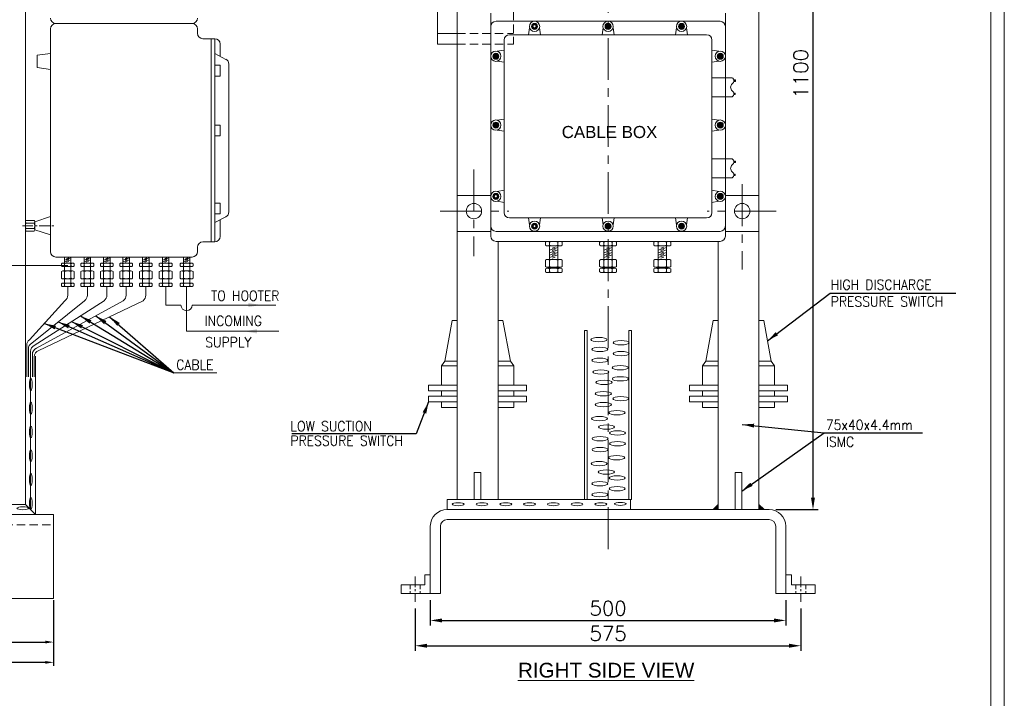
# Model space of a CAD drawing. Extents: x -365 to 4029, y -1522 to 1536.
# Tile 7 of 8: x 2561 to 4029, y -247 to 765. Entities that reach past the tile are written whole.
import ezdxf

# ---------------------------------------------------------------- set-up
doc = ezdxf.new("R2010")
doc.units = 0
doc.header["$LTSCALE"] = 50
doc.header["$MEASUREMENT"] = 0
doc.header["$PDMODE"] = 35
doc.linetypes.add('CENTER', pattern=[2, 1.25, -0.25, 0.25, -0.25])
doc.linetypes.add('HIDDEN', pattern=[0.375, 0.25, -0.125])
doc.layers.get('0').update_dxf_attribs({"linetype": 'CONTINUOUS', "lineweight": 20})
doc.layers.get('DEFPOINTS').update_dxf_attribs({"linetype": 'CONTINUOUS', "lineweight": 20})
for name, color, linetype, lineweight in [('CEN', 8, 'CENTER', 18), ('DIM', 1, 'CONTINUOUS', 15), ('DWG', 2, 'CONTINUOUS', 20), ('HID', 7, 'HIDDEN', 25), ('TEXT', 3, 'CONTINUOUS', 18), ('THICK', 4, 'CONTINUOUS', 20)]:
    doc.layers.add(name, color=color, linetype=linetype, lineweight=lineweight)
doc.layers.add('HIDDEN', color=4, linetype='HIDDEN')
doc.styles.add('ARIAL', font='ARIAL.TTF')
doc.styles.add('ROM', font='romans.shx')
doc.dimstyles.new('DIM', dxfattribs={"dimscale": 5, "dimtxt": 2.5, "dimasz": 2.5, "dimexe": 1, "dimexo": 0.5, "dimgap": 0.5, "dimtad": 1, "dimdec": 0, "dimzin": 0, "dimdsep": 46, "dimtxsty": 'ROM', "dimcen": 1, "dimadec": 0, "dimazin": 0, "dimtfac": 1, "dimtdec": 0, "dimtofl": 0, "dimtmove": 0, "dimatfit": 3, "dimfxl": 0, "dimtolj": 1, "dimtzin": 0, "dimarcsym": 0})

# ---------------------------------------------------------------- blocks, each defined once
blk = doc.blocks.new('*D4')
at = {"layer": 'DEFPOINTS', "color": 0}
for p in [(2611.8, -98.1), (2337, -135), (2611.8, -163.2)]:
    blk.add_point(p, dxfattribs=at)
at = {"layer": 'DIM', "color": 0, "lineweight": -2}
for p, q in [((2611.8, -100.6), (2611.8, -168.2)), ((2349.5, -163.2), (2599.3, -163.2))]:
    blk.add_line(p, q, dxfattribs=at)
at = {"layer": 'DIM', "color": 0}
for points in [[(2349.5, -161.1), (2349.5, -165.3), (2337, -163.2)], [(2599.3, -161.1), (2599.3, -165.3), (2611.8, -163.2)]]:
    blk.add_solid(points, dxfattribs=at)
at = {"layer": 'DIM', "color": 0, "lineweight": 15, "insert": (2474.4, -154.5), "char_height": 12.5, "attachment_point": 5, "style": 'ROM'}
blk.add_mtext('\\A1;250', dxfattribs=at)
blk = doc.blocks.new('*D5')
at = {"layer": 'DEFPOINTS', "color": 0}
for p in [(644.6, -98.1), (2611.8, -100.6), (2611.8, -193.4)]:
    blk.add_point(p, dxfattribs=at)
at = {"layer": 'DIM', "color": 0, "lineweight": -2}
for p, q in [((644.6, -100.6), (644.6, -198.4)), ((2611.8, -103.1), (2611.8, -198.4)), ((657.1, -193.4), (2599.3, -193.4))]:
    blk.add_line(p, q, dxfattribs=at)
at = {"layer": 'DIM', "color": 0}
for points in [[(657.1, -191.4), (657.1, -195.5), (644.6, -193.4)], [(2599.3, -191.4), (2599.3, -195.5), (2611.8, -193.4)]]:
    blk.add_solid(points, dxfattribs=at)
at = {"layer": 'DIM', "color": 0, "lineweight": 15, "insert": (1628.2, -184.7), "char_height": 12.5, "attachment_point": 5, "style": 'ROM'}
blk.add_mtext('\\A1;1700', dxfattribs=at)
blk = doc.blocks.new('*D10')
at = {"layer": 'DEFPOINTS', "color": 0}
for p in [(3151, -103.3), (3726, -103.3), (3726, -168.7)]:
    blk.add_point(p, dxfattribs=at)
at = {"layer": 'DIM', "color": 0, "lineweight": -2}
for p, q in [((3151, -113.3), (3151, -176.2)), ((3726, -113.3), (3726, -176.2)), ((3168.5, -168.7), (3708.5, -168.7))]:
    blk.add_line(p, q, dxfattribs=at)
at = {"layer": 'DIM', "color": 0}
for points in [[(3168.5, -165.7), (3168.5, -171.6), (3151, -168.7)], [(3708.5, -165.7), (3708.5, -171.6), (3726, -168.7)]]:
    blk.add_solid(points, dxfattribs=at)
at = {"layer": 'DIM', "color": 0, "lineweight": 15, "insert": (3438.5, -150.4), "char_height": 21.5, "attachment_point": 5, "style": 'ROM'}
blk.add_mtext('\\A1;575', dxfattribs=at)
blk = doc.blocks.new('*D11')
at = {"layer": 'DEFPOINTS', "color": 0}
for p in [(3173.5, -90.5), (3703.5, -90.5), (3703.5, -130.9)]:
    blk.add_point(p, dxfattribs=at)
at = {"layer": 'DIM', "color": 0, "lineweight": -2}
for p, q in [((3173.5, -100.5), (3173.5, -138.4)), ((3703.5, -100.5), (3703.5, -138.4)), ((3191, -130.9), (3686, -130.9))]:
    blk.add_line(p, q, dxfattribs=at)
at = {"layer": 'DIM', "color": 0}
for points in [[(3191, -128), (3191, -133.9), (3173.5, -130.9)], [(3686, -128), (3686, -133.9), (3703.5, -130.9)]]:
    blk.add_solid(points, dxfattribs=at)
at = {"layer": 'DIM', "color": 0, "lineweight": 15, "insert": (3438.5, -112.7), "char_height": 21.5, "attachment_point": 5, "style": 'ROM'}
blk.add_mtext('\\A1;500', dxfattribs=at)
blk = doc.blocks.new('*D8')
at = {"layer": 'DEFPOINTS', "color": 0}
for p in [(3663.5, 1334.5), (3678.5, 34.5), (3744.1, 34.5)]:
    blk.add_point(p, dxfattribs=at)
at = {"layer": 'DIM', "color": 0, "lineweight": -2}
for p, q in [((3673.5, 1334.5), (3751.6, 1334.5)), ((3744.1, 1317), (3744.1, 52)), ((3688.5, 34.5), (3751.6, 34.5))]:
    blk.add_line(p, q, dxfattribs=at)
at = {"layer": 'DIM', "color": 0}
for points in [[(3741.2, 1317), (3747, 1317), (3744.1, 1334.5)], [(3741.2, 52), (3747, 52), (3744.1, 34.5)]]:
    blk.add_solid(points, dxfattribs=at)
at = {"layer": 'DIM', "color": 0, "lineweight": 15, "insert": (3725.9, 684.5), "char_height": 21.5, "attachment_point": 5, "rotation": 90, "style": 'ROM'}
blk.add_mtext('\\A1;1100', dxfattribs=at)

msp = doc.modelspace()

# ---------------------------------------------------------------- hatches: boundary and pattern name
at = {"layer": 'THICK', "lineweight": 15}
h = msp.add_hatch(color=256, dxfattribs=at)
h.paths.add_polyline_path([(3333.4, 755.3, 1), (3324.4, 755.3, 1)])
h.paths.add_polyline_path([(3331.3, 755.3, 1), (3326.6, 755.3, 1)], flags=16)
for points in [[(3443, 755.3, 1), (3434.1, 755.3, 1)], [(3552.6, 755.3, 1), (3543.7, 755.3, 1)], [(3275.7, 710.7, 1), (3266.7, 710.7, 1)], [(3610.3, 710.7, 1), (3601.4, 710.7, 1)], [(3275.7, 608, 1), (3266.7, 608, 1)], [(3610.3, 608, 1), (3601.4, 608, 1)], [(3610.3, 501.7, 1), (3601.4, 501.7, 1)], [(3443, 457.2, 1), (3434.1, 457.2, 1)], [(3552.6, 457.2, 1), (3543.7, 457.2, 1)], [(3602.5, 42.1), (3602.5, 34.5), (3595, 34.5)], [(3663.5, 42.1), (3663.5, 34.5), (3671.1, 34.5)]]:
    msp.add_hatch(color=256, dxfattribs=at).paths.add_polyline_path(points)
h = msp.add_hatch(color=256, dxfattribs=at)
h.paths.add_polyline_path([(3275.7, 501.7, 1), (3266.7, 501.7, 1)])
h.paths.add_polyline_path([(3273.5, 501.7, 1), (3268.8, 501.7, 1)], flags=16)
h = msp.add_hatch(color=256, dxfattribs=at)
h.paths.add_polyline_path([(3333.4, 457.2, 1), (3324.4, 457.2, 1)])
h.paths.add_polyline_path([(3331.3, 457.2, 1), (3326.6, 457.2, 1)], flags=16)

# ---------------------------------------------------------------- linework, layer by layer
at = {"lineweight": 15}
msp.add_lwpolyline([(4029.4, 1535.8), (-365.4, 1535.8), (-365.4, -1522.1), (4029.4, -1522.1)], close=True, dxfattribs=at)
at = {"layer": 'CEN', "lineweight": 15}
for p, q in [((3438.5, -24.6), (3438.5, 1365.2)), ((3238.5, 541.9), (3238.5, 412.6)), ((3638.5, 519.9), (3638.5, 392.6)), ((3188, 479.7), (3290.8, 479.7)), ((3689.1, 479.7), (3586.3, 479.7))]:
    msp.add_line(p, q, dxfattribs=at)
at = {"layer": 'CEN', "lineweight": 15, "ltscale": 0.25}
for p, q in [((2565.3, 457.9), (2612.4, 457.9)), ((3151, -65.6), (3151, -103.3)), ((3726, -65.6), (3726, -103.3))]:
    msp.add_line(p, q, dxfattribs=at)
at = {"layer": 'DIM', "lineweight": 15}
for p, q in [((2512.2, 398.4), (2632.9, 398.4)), ((2791, 238.6), (2855.4, 238.6))]:
    msp.add_line(p, q, dxfattribs=at)
msp.add_lwpolyline([(4009.5, -1502.3), (-345.6, -1502.3), (-345.6, 1515.9), (4009.5, 1515.9)], close=True, dxfattribs=at)
for points in [[(2902.3, 336.5), (2902.3, 342.7), (2921.1, 339.6)], [(2914.9, 297.2), (2914.9, 303.5), (2896.2, 300.4)]]:
    msp.add_solid(points, dxfattribs=at)
at = {"layer": 'DWG', "lineweight": 15}
for p, q in [((2569.7, 1349.5), (2569.7, 41.9)), ((3213.5, 49.5), (3213.5, 1334.5)), ((3663.5, 34.5), (3663.5, 1334.5)), ((3184.4, 870.8), (3184.4, 728.6)), ((3263.5, 442.5), (3263.5, 774.9)), ((3263.5, 774.9), (3263.5, 442.5)), ((3613.5, 442.5), (3613.5, 774.9)), ((3613.5, 774.9), (3613.5, 442.5)), ((2607.2, 751.6), (2607.2, 419.2)), ((2615.2, 759.6), (2818.4, 759.6)), ((2826.4, 744.9), (2826.4, 751.6)), ((3271.5, 762.9), (3605.5, 762.9)), ((3321.5, 753.2), (3319.9, 742.9)), ((3336.3, 753.2), (3338, 742.9)), ((3431.1, 753.2), (3429.5, 742.9)), ((3445.9, 753.2), (3447.6, 742.9)), ((3540.8, 753.2), (3539.1, 742.9)), ((3555.5, 753.2), (3557.2, 742.9)), ((2852.1, 736.9), (2834.4, 736.9)), ((2846.6, 736.9), (2846.6, 433.9)), ((2852, 736.9), (2852, 433.9)), ((3184.4, 744.8), (3213.5, 744.8)), ((3283.5, 734.9), (3283.5, 477.5)), ((3291.5, 742.9), (3585.5, 742.9)), ((3593.5, 734.9), (3593.5, 477.5)), ((2860.1, 728.9), (2860.1, 710.5)), ((3184.4, 728.6), (3213.5, 728.6)), ((3273.2, 718.1), (3283.5, 719.8)), ((3603.8, 718.1), (3593.5, 719.8)), ((2607.2, 714.9), (2587.4, 712.1)), ((2587.4, 693.9), (2587.4, 712.1)), ((2852, 714.6), (2868.8, 706.1)), ((2607.2, 691), (2587.4, 693.9)), ((2852, 697.3), (2860, 697.3)), ((2860, 697.3), (2860, 681.2)), ((2873.1, 699), (2873.1, 478.5)), ((3273.2, 703.3), (3283.5, 701.7)), ((3603.8, 703.3), (3593.5, 701.7)), ((2860, 681.2), (2852, 681.2)), ((3593.5, 678.7), (3623.6, 678.7)), ((3625.9, 675.3), (3628.6, 675.3)), ((3625.9, 673.1), (3628.6, 673.1)), ((3626, 674.2), (3628.6, 674.2)), ((3628.6, 673.1), (3628.6, 675.3)), ((3593.5, 650.2), (3623.6, 650.2)), ((3626, 655.7), (3628.2, 655.7)), ((3626, 654.7), (3628.2, 654.7)), ((3626, 653.7), (3628.2, 653.7)), ((3628.2, 655.7), (3628.2, 653.7)), ((3273.2, 615.4), (3283.5, 617.1)), ((3603.8, 615.4), (3593.5, 617.1)), ((2852, 607.9), (2860, 607.9)), ((2860, 607.9), (2860, 591.9)), ((2860, 591.9), (2852, 591.9)), ((3273.2, 600.6), (3283.5, 599)), ((3603.8, 600.6), (3593.5, 599)), ((3593.5, 557.7), (3623.6, 557.7)), ((3625.9, 554.4), (3628.6, 554.4)), ((3625.9, 552.1), (3628.6, 552.1)), ((3626, 553.2), (3628.6, 553.2)), ((3628.6, 552.1), (3628.6, 554.4)), ((3593.5, 529.3), (3623.6, 529.3)), ((3626, 534.7), (3628.2, 534.7)), ((3626, 533.8), (3628.2, 533.8)), ((3626, 532.8), (3628.2, 532.8)), ((3628.2, 534.7), (3628.2, 532.8)), ((3213.5, 503.1), (3263.5, 503.1)), ((3273.2, 509.1), (3283.5, 510.8)), ((3603.8, 509.1), (3593.5, 510.8)), ((3663.5, 503.1), (3613.5, 503.1)), ((2852, 491.7), (2860, 491.7)), ((2860, 491.7), (2860, 475.6)), ((3273.2, 494.4), (3283.5, 492.7)), ((3603.8, 494.4), (3593.5, 492.7)), ((2583.6, 463.9), (2607.2, 471.6)), ((2860, 475.6), (2852, 475.6)), ((2852, 462.9), (2868.8, 471.4)), ((2569.7, 451.9), (2569.7, 463.9)), ((2582.6, 465.9), (2570.7, 465.9)), ((2582.6, 461.9), (2570.7, 461.9)), ((2583.6, 451.9), (2583.6, 463.9)), ((2860.1, 467), (2860.1, 441.9)), ((3291.5, 469.5), (3585.5, 469.5)), ((3321.5, 459.2), (3319.9, 469.5)), ((3336.3, 459.2), (3338, 469.5)), ((3431.1, 459.2), (3429.5, 469.5)), ((3445.9, 459.2), (3447.6, 469.5)), ((3540.8, 459.2), (3539.1, 469.5)), ((3555.5, 459.2), (3557.2, 469.5)), ((2582.6, 453.9), (2570.7, 453.9)), ((2582.6, 449.9), (2570.7, 449.9)), ((2583.6, 451.9), (2607.2, 444.1)), ((3213.5, 449.5), (3263.5, 449.5)), ((3271.5, 449.5), (3605.5, 449.5)), ((3613.5, 449.5), (3663.5, 449.5)), ((2826.4, 425.9), (2826.4, 419.2)), ((2852.1, 433.9), (2834.4, 433.9)), ((3271.5, 434.5), (3605.5, 434.5)), ((3274.5, 434.5), (3274.5, 49.5)), ((3345.1, 429), (3345.1, 433.2)), ((3348.2, 434.5), (3366.9, 434.5)), ((3348.2, 427.7), (3366.9, 427.7)), ((3351.3, 433.2), (3351.3, 429)), ((3351.3, 407.7), (3351.3, 427.7)), ((3363.8, 433.2), (3363.8, 429)), ((3363.8, 407.7), (3363.8, 427.7)), ((3370.1, 429), (3370.1, 433.2)), ((3426, 429), (3426, 433.2)), ((3429.2, 434.5), (3447.9, 434.5)), ((3429.2, 427.7), (3447.9, 427.7)), ((3432.3, 433.2), (3432.3, 429)), ((3432.3, 407.7), (3432.3, 427.7)), ((3444.8, 433.2), (3444.8, 429)), ((3444.8, 407.7), (3444.8, 427.7)), ((3451, 429), (3451, 433.2)), ((3507, 429), (3507, 433.2)), ((3510.1, 434.5), (3528.8, 434.5)), ((3510.1, 427.7), (3528.8, 427.7)), ((3513.2, 433.2), (3513.2, 429)), ((3513.2, 407.7), (3513.2, 427.7)), ((3525.7, 433.2), (3525.7, 429)), ((3525.7, 407.7), (3525.7, 427.7)), ((3531.9, 429), (3531.9, 433.2)), ((3602.5, 434.5), (3602.5, 34.5)), ((2818.4, 411.2), (2615.2, 411.2)), ((2628.1, 402.2), (2628.1, 411.2)), ((2637.7, 402.2), (2637.7, 411.2)), ((2657.3, 402.2), (2657.3, 411.2)), ((2666.9, 402.2), (2666.9, 411.2)), ((2686.4, 402.2), (2686.4, 411.2)), ((2696, 402.2), (2696, 411.2)), ((2715.1, 402.2), (2715.1, 411.2)), ((2724.7, 402.2), (2724.7, 411.2)), ((2744.5, 402.2), (2744.5, 411.2)), ((2754.1, 402.2), (2754.1, 411.2)), ((2774.2, 402.2), (2774.2, 411.2)), ((2783.8, 402.2), (2783.8, 411.2)), ((2805.3, 402.2), (2805.3, 411.2)), ((2814.9, 402.2), (2814.9, 411.2)), ((2623.3, 398), (2623.3, 401.2)), ((2625.7, 402.2), (2640.1, 402.2)), ((2625.7, 397), (2640.1, 397)), ((2628.1, 401.2), (2628.1, 398)), ((2628.1, 390.6), (2628.1, 397)), ((2637.7, 401.2), (2637.7, 398)), ((2637.7, 390.6), (2637.7, 397)), ((2642.5, 398), (2642.5, 401.2)), ((2652.5, 398), (2652.5, 401.2)), ((2654.9, 402.2), (2669.3, 402.2)), ((2654.9, 397), (2669.3, 397)), ((2657.3, 401.2), (2657.3, 398)), ((2657.3, 390.6), (2657.3, 397)), ((2666.9, 401.2), (2666.9, 398)), ((2666.9, 390.6), (2666.9, 397)), ((2671.7, 398), (2671.7, 401.2)), ((2681.6, 398), (2681.6, 401.2)), ((2684, 402.2), (2698.4, 402.2)), ((2684, 397), (2698.4, 397)), ((2686.4, 401.2), (2686.4, 398)), ((2686.4, 390.6), (2686.4, 397)), ((2696, 401.2), (2696, 398)), ((2696, 390.6), (2696, 397)), ((2700.8, 398), (2700.8, 401.2)), ((2710.3, 398), (2710.3, 401.2)), ((2712.7, 402.2), (2727.1, 402.2)), ((2712.7, 397), (2727.1, 397)), ((2715.1, 401.2), (2715.1, 398)), ((2715.1, 390.6), (2715.1, 397)), ((2724.7, 401.2), (2724.7, 398)), ((2724.7, 390.6), (2724.7, 397)), ((2729.5, 398), (2729.5, 401.2)), ((2739.7, 398), (2739.7, 401.2)), ((2742.1, 402.2), (2756.5, 402.2)), ((2742.1, 397), (2756.5, 397)), ((2744.5, 401.2), (2744.5, 398)), ((2744.5, 390.6), (2744.5, 397)), ((2754.1, 401.2), (2754.1, 398)), ((2754.1, 390.6), (2754.1, 397)), ((2758.9, 398), (2758.9, 401.2)), ((2769.4, 398), (2769.4, 401.2)), ((2771.8, 402.2), (2786.2, 402.2)), ((2771.8, 397), (2786.2, 397)), ((2774.2, 401.2), (2774.2, 398)), ((2774.2, 390.6), (2774.2, 397)), ((2783.8, 401.2), (2783.8, 398)), ((2783.8, 390.6), (2783.8, 397)), ((2788.6, 398), (2788.6, 401.2)), ((2800.5, 398), (2800.5, 401.2)), ((2802.9, 402.2), (2817.3, 402.2)), ((2802.9, 397), (2817.3, 397)), ((2805.3, 401.2), (2805.3, 398)), ((2805.3, 390.6), (2805.3, 397)), ((2814.9, 401.2), (2814.9, 398)), ((2814.9, 390.6), (2814.9, 397)), ((2819.7, 398), (2819.7, 401.2)), ((3345.1, 406.4), (3345.1, 397.2)), ((3348.2, 407.7), (3366.9, 407.7)), ((3351.3, 397.2), (3351.3, 406.4)), ((3363.8, 397.2), (3363.8, 406.4)), ((3370.1, 406.4), (3370.1, 397.2)), ((3426, 406.4), (3426, 397.2)), ((3429.2, 407.7), (3447.9, 407.7)), ((3432.3, 397.2), (3432.3, 406.4)), ((3444.8, 397.2), (3444.8, 406.4)), ((3451, 406.4), (3451, 397.2)), ((3507, 406.4), (3507, 397.2)), ((3510.1, 407.7), (3528.8, 407.7)), ((3513.2, 397.2), (3513.2, 406.4)), ((3525.7, 397.2), (3525.7, 406.4)), ((3531.9, 406.4), (3531.9, 397.2)), ((2623.3, 389.6), (2623.3, 379.7)), ((2625.7, 390.6), (2640.1, 390.6)), ((2628.1, 379.7), (2628.1, 389.6)), ((2637.7, 379.7), (2637.7, 389.6)), ((2642.5, 389.6), (2642.5, 379.7)), ((2652.5, 389.6), (2652.5, 379.7)), ((2654.9, 390.6), (2669.3, 390.6)), ((2657.3, 379.7), (2657.3, 389.6)), ((2666.9, 379.7), (2666.9, 389.6)), ((2671.7, 389.6), (2671.7, 379.7)), ((2681.6, 389.6), (2681.6, 379.7)), ((2684, 390.6), (2698.4, 390.6)), ((2686.4, 379.7), (2686.4, 389.6)), ((2696, 379.7), (2696, 389.6)), ((2700.8, 389.6), (2700.8, 379.7)), ((2710.3, 389.6), (2710.3, 379.7)), ((2712.7, 390.6), (2727.1, 390.6)), ((2715.1, 379.7), (2715.1, 389.6)), ((2724.7, 379.7), (2724.7, 389.6)), ((2729.5, 389.6), (2729.5, 379.7)), ((2739.7, 389.6), (2739.7, 379.7)), ((2742.1, 390.6), (2756.5, 390.6)), ((2744.5, 379.7), (2744.5, 389.6)), ((2754.1, 379.7), (2754.1, 389.6)), ((2758.9, 389.6), (2758.9, 379.7)), ((2769.4, 389.6), (2769.4, 379.7)), ((2771.8, 390.6), (2786.2, 390.6)), ((2774.2, 379.7), (2774.2, 389.6)), ((2783.8, 379.7), (2783.8, 389.6)), ((2788.6, 389.6), (2788.6, 379.7)), ((2800.5, 389.6), (2800.5, 379.7)), ((2802.9, 390.6), (2817.3, 390.6)), ((2805.3, 379.7), (2805.3, 389.6)), ((2814.9, 379.7), (2814.9, 389.6)), ((2819.7, 389.6), (2819.7, 379.7)), ((3345.1, 393.4), (3345.1, 389.2)), ((3348.2, 395.9), (3366.9, 395.9)), ((3348.2, 394.7), (3366.9, 394.7)), ((3348.2, 387.9), (3366.9, 387.9)), ((3351.3, 394.7), (3351.3, 395.9)), ((3351.3, 389.2), (3351.3, 393.4)), ((3363.8, 394.7), (3363.8, 395.9)), ((3363.8, 389.2), (3363.8, 393.4)), ((3370.1, 393.4), (3370.1, 389.2)), ((3426, 393.4), (3426, 389.2)), ((3429.2, 395.9), (3447.9, 395.9)), ((3429.2, 394.7), (3447.9, 394.7)), ((3429.2, 387.9), (3447.9, 387.9)), ((3432.3, 394.7), (3432.3, 395.9)), ((3432.3, 389.2), (3432.3, 393.4)), ((3444.8, 394.7), (3444.8, 395.9)), ((3444.8, 389.2), (3444.8, 393.4)), ((3451, 393.4), (3451, 389.2)), ((3507, 393.4), (3507, 389.2)), ((3510.1, 395.9), (3528.8, 395.9)), ((3510.1, 394.7), (3528.8, 394.7)), ((3510.1, 387.9), (3528.8, 387.9)), ((3513.2, 394.7), (3513.2, 395.9)), ((3513.2, 389.2), (3513.2, 393.4)), ((3525.7, 394.7), (3525.7, 395.9)), ((3525.7, 389.2), (3525.7, 393.4)), ((3531.9, 393.4), (3531.9, 389.2)), ((2623.3, 371.3), (2623.3, 368)), ((2625.7, 378.7), (2640.1, 378.7)), ((2625.7, 372.3), (2640.1, 372.3)), ((2628.1, 372.3), (2628.1, 378.7)), ((2628.1, 368), (2628.1, 371.3)), ((2637.7, 372.3), (2637.7, 378.7)), ((2637.7, 368), (2637.7, 371.3)), ((2642.5, 371.3), (2642.5, 368)), ((2652.5, 371.3), (2652.5, 368)), ((2654.9, 378.7), (2669.3, 378.7)), ((2654.9, 372.3), (2669.3, 372.3)), ((2657.3, 372.3), (2657.3, 378.7)), ((2657.3, 368), (2657.3, 371.3)), ((2666.9, 372.3), (2666.9, 378.7)), ((2666.9, 368), (2666.9, 371.3)), ((2671.7, 371.3), (2671.7, 368)), ((2681.6, 371.3), (2681.6, 368)), ((2684, 378.7), (2698.4, 378.7)), ((2684, 372.3), (2698.4, 372.3)), ((2686.4, 372.3), (2686.4, 378.7)), ((2686.4, 368), (2686.4, 371.3)), ((2696, 372.3), (2696, 378.7)), ((2696, 368), (2696, 371.3)), ((2700.8, 371.3), (2700.8, 368)), ((2710.3, 371.3), (2710.3, 368)), ((2712.7, 378.7), (2727.1, 378.7)), ((2712.7, 372.3), (2727.1, 372.3)), ((2715.1, 372.3), (2715.1, 378.7)), ((2715.1, 368), (2715.1, 371.3)), ((2724.7, 372.3), (2724.7, 378.7)), ((2724.7, 368), (2724.7, 371.3)), ((2729.5, 371.3), (2729.5, 368)), ((2739.7, 371.3), (2739.7, 368)), ((2742.1, 378.7), (2756.5, 378.7)), ((2742.1, 372.3), (2756.5, 372.3)), ((2744.5, 372.3), (2744.5, 378.7)), ((2744.5, 368), (2744.5, 371.3)), ((2754.1, 372.3), (2754.1, 378.7)), ((2754.1, 368), (2754.1, 371.3)), ((2758.9, 371.3), (2758.9, 368)), ((2769.4, 371.3), (2769.4, 368)), ((2771.8, 378.7), (2786.2, 378.7)), ((2771.8, 372.3), (2786.2, 372.3)), ((2774.2, 372.3), (2774.2, 378.7)), ((2774.2, 368), (2774.2, 371.3)), ((2783.8, 372.3), (2783.8, 378.7)), ((2783.8, 368), (2783.8, 371.3)), ((2788.6, 371.3), (2788.6, 368)), ((2800.5, 371.3), (2800.5, 368)), ((2802.9, 378.7), (2817.3, 378.7)), ((2802.9, 372.3), (2817.3, 372.3)), ((2805.3, 372.3), (2805.3, 378.7)), ((2805.3, 368), (2805.3, 371.3)), ((2814.9, 372.3), (2814.9, 378.7)), ((2814.9, 368), (2814.9, 371.3)), ((2819.7, 371.3), (2819.7, 368)), ((2625.7, 367), (2640.1, 367)), ((2632.9, 367), (2632.9, 354.2)), ((2654.9, 367), (2669.3, 367)), ((2662.1, 367), (2662.1, 354.2)), ((2684, 367), (2698.4, 367)), ((2691.2, 367), (2691.2, 354.2)), ((2712.7, 367), (2727.1, 367)), ((2719.9, 367), (2719.9, 354.2)), ((2742.1, 367), (2756.5, 367)), ((2749.3, 367), (2749.3, 354.2)), ((2771.8, 367), (2786.2, 367)), ((2779, 367), (2779, 339.6)), ((2802.9, 367), (2817.3, 367)), ((2810.1, 367), (2810.1, 300.4)), ((2628.7, 346), (2575.8, 287.8)), ((2657.9, 346), (2579.1, 282.8)), ((2687, 346), (2582.9, 279.3)), ((2715.7, 346), (2586.2, 275.1)), ((2745.1, 346), (2589.5, 271.7)), ((2779, 339.6), (2801.6, 339.6)), ((2818.6, 339.6), (2943.2, 339.6)), ((3195.2, 255.8), (3206.3, 316.6)), ((3206.3, 316.6), (3213.5, 316.6)), ((3274.5, 316.6), (3281.7, 316.6)), ((3292.9, 255.8), (3281.7, 316.6)), ((3584.2, 255.8), (3595.3, 316.6)), ((3602.5, 316.6), (3595.3, 316.6)), ((3670.7, 316.6), (3663.5, 316.6)), ((3681.9, 255.8), (3670.7, 316.6)), ((2810.1, 300.4), (2947.6, 300.4)), ((3403.4, 49.5), (3403.4, 301.6)), ((3403.4, 301.6), (3407.4, 301.6)), ((3407.4, 49.5), (3407.4, 301.6)), ((3469.7, 49.5), (3469.7, 301.6)), ((3469.7, 301.6), (3473.7, 301.6)), ((3473.7, 49.5), (3473.7, 301.6)), ((2571.6, 279.6), (2571.6, 232.5)), ((2574.2, 274.2), (2574.2, 232.4)), ((2577.3, 270.3), (2577.3, 34.4)), ((2580.1, 265.9), (2580.1, 232.5)), ((2583, 262.4), (2583, 232.5)), ((2584.7, 263.3), (2584.7, 26.9)), ((3190.2, 249), (3195.2, 255.8)), ((3195.2, 255.8), (3213.5, 255.8)), ((3274.5, 255.8), (3292.9, 255.8)), ((3297.8, 249), (3292.9, 255.8)), ((3579.2, 249), (3584.2, 255.8)), ((3602.5, 255.8), (3584.2, 255.8)), ((3681.9, 255.8), (3663.5, 255.8)), ((3686.8, 249), (3681.9, 255.8)), ((3190.2, 220.2), (3190.2, 249)), ((3190.2, 249), (3213.5, 249)), ((3274.5, 249), (3297.8, 249)), ((3297.8, 220.2), (3297.8, 249)), ((3602.5, 249), (3579.2, 249)), ((3579.2, 220.2), (3579.2, 249)), ((3686.8, 249), (3663.5, 249)), ((3686.8, 220.2), (3686.8, 249)), ((3171, 220.2), (3213.5, 220.2)), ((3171, 211.8), (3171, 220.2)), ((3171, 211.8), (3213.5, 211.8)), ((3190.2, 203.4), (3190.2, 211.8)), ((3274.5, 220.2), (3317, 220.2)), ((3274.5, 211.8), (3317, 211.8)), ((3297.8, 203.4), (3297.8, 211.8)), ((3317, 211.8), (3317, 220.2)), ((3560, 211.8), (3560, 220.2)), ((3602.5, 220.2), (3560, 220.2)), ((3602.5, 211.8), (3560, 211.8)), ((3579.2, 203.4), (3579.2, 211.8)), ((3706.1, 220.2), (3663.5, 220.2)), ((3706.1, 211.8), (3663.5, 211.8)), ((3686.8, 203.4), (3686.8, 211.8)), ((3706.1, 211.8), (3706.1, 220.2)), ((3171, 203.4), (3213.5, 203.4)), ((3171, 195), (3171, 203.4)), ((3171, 195), (3213.5, 195)), ((3190.2, 186.6), (3190.2, 195)), ((3274.5, 203.4), (3317, 203.4)), ((3274.5, 195), (3317, 195)), ((3297.8, 186.6), (3297.8, 195)), ((3317, 195), (3317, 203.4)), ((3560, 195), (3560, 203.4)), ((3602.5, 203.4), (3560, 203.4)), ((3602.5, 195), (3560, 195)), ((3579.2, 186.6), (3579.2, 195)), ((3706.1, 203.4), (3663.5, 203.4)), ((3706.1, 195), (3663.5, 195)), ((3686.8, 186.6), (3686.8, 195)), ((3706.1, 195), (3706.1, 203.4)), ((3190.2, 186.6), (3213.5, 186.6)), ((3274.5, 186.6), (3297.8, 186.6)), ((3602.5, 186.6), (3579.2, 186.6)), ((3686.8, 186.6), (3663.5, 186.6)), ((3239, 89.7), (3239, 49.5)), ((3239, 89.7), (3249, 89.7)), ((3249, 89.7), (3249, 49.5)), ((3628, 89.7), (3628, 34.5)), ((3638, 89.7), (3628, 89.7)), ((3638, 89.7), (3638, 34.5)), ((3198.5, 49.5), (3473.7, 49.5)), ((3198.5, 34.5), (3198.5, 49.5)), ((3471.8, 49.5), (3471.8, 34.5)), ((659.6, 41.9), (2569.7, 41.9)), ((2584.7, 26.9), (2569.7, 41.9)), ((3198.5, 34.5), (3678.5, 34.5)), ((644.6, 26.9), (2611.8, 26.9)), ((2611.8, 26.9), (2611.8, -98.1)), ((3198.5, 19.5), (3678.5, 19.5)), ((3173.5, -90.5), (3173.5, 9.5)), ((3188.5, -90.5), (3188.5, 9.5)), ((3688.5, -90.5), (3688.5, 9.5)), ((3703.5, -90.5), (3703.5, 9.5)), ((3165.3, -63), (3173.5, -63)), ((3165.3, -78), (3165.3, -63)), ((3711.8, -63), (3703.5, -63)), ((3711.8, -78), (3711.8, -63)), ((3130, -78), (3165.3, -78)), ((3130, -90.5), (3130, -78)), ((3747.1, -78), (3711.8, -78)), ((3747.1, -90.5), (3747.1, -78)), ((644.6, -98.1), (2611.8, -98.1)), ((3130, -90.5), (3188.5, -90.5)), ((3747.1, -90.5), (3688.5, -90.5))]:
    msp.add_line(p, q, dxfattribs=at)
for centre, radius in [((3328.9, 755.3), 7.65), ((3328.9, 755.3), 4.47), ((3328.9, 755.3), 2.35), ((3438.5, 755.3), 7.65), ((3438.5, 755.3), 4.47), ((3438.5, 755.3), 2.35), ((3548.1, 755.3), 7.65), ((3548.1, 755.3), 4.47), ((3548.1, 755.3), 2.35), ((3271.2, 710.7), 7.65), ((3271.2, 710.7), 4.47), ((3271.2, 710.7), 2.35), ((3605.9, 710.7), 7.65), ((3605.9, 710.7), 4.47), ((3605.9, 710.7), 2.35), ((3271.2, 608), 7.65), ((3271.2, 608), 4.47), ((3271.2, 608), 2.35), ((3605.9, 608), 7.65), ((3605.9, 608), 4.47), ((3605.9, 608), 2.35), ((3271.2, 501.7), 7.65), ((3271.2, 501.7), 4.47), ((3271.2, 501.7), 2.35), ((3605.9, 501.7), 7.65), ((3605.9, 501.7), 4.47), ((3605.9, 501.7), 2.35), ((3238.5, 479.7), 11.5), ((3638.5, 479.7), 11.5), ((3328.9, 457.2), 7.65), ((3328.9, 457.2), 4.47), ((3328.9, 457.2), 2.35), ((3438.5, 457.2), 7.65), ((3438.5, 457.2), 4.47), ((3438.5, 457.2), 2.35), ((3548.1, 457.2), 7.65), ((3548.1, 457.2), 4.47), ((3548.1, 457.2), 2.35)]:
    msp.add_circle(centre, radius, dxfattribs=at)
for centre, radius, start, end in [((2615.2, 767.6), 8, 180, 270), ((2818.4, 767.6), 8, 270, 0), ((2615.2, 751.6), 8, 90, 180), ((2818.4, 751.6), 8, 0, 90), ((3271.5, 754.9), 8, 90, 180), ((3605.5, 754.9), 8, 0, 90), ((2834.4, 744.9), 8, 180, 270), ((2852.1, 728.9), 8, 0, 90), ((3291.5, 734.9), 8, 90, 180), ((3585.5, 734.9), 8, 0, 90), ((2865.1, 699), 8, 0, 63.0653), ((3620.7, 674.2), 5.33, 302.5686, 57.4314), ((3628.6, 664.4), 7.3, 133.95, 226.05), ((3620.7, 654.7), 5.33, 302.5686, 57.4314), ((3628.6, 543.5), 7.3, 133.95, 226.05), ((3620.7, 553.2), 5.33, 302.5686, 57.4314), ((3620.7, 533.8), 5.33, 302.5686, 57.4314), ((2865.1, 478.5), 8, 296.9347, 0), ((3291.5, 477.5), 8, 180, 270), ((3585.5, 477.5), 8, 270, 0), ((2572.3, 463.9), 2.56, 128.5691, 231.4309), ((2578.5, 457.9), 8.79, 152.9219, 207.0781), ((2581, 463.9), 2.56, 308.5691, 51.4309), ((2574.8, 457.9), 8.79, 332.9219, 27.0781), ((3271.5, 457.5), 8, 180, 270), ((3605.5, 457.5), 8, 270, 0), ((2572.3, 451.9), 2.56, 128.5691, 231.4309), ((2581, 451.9), 2.56, 308.5691, 51.4309), ((2852.1, 441.9), 8, 270, 0), ((3271.5, 442.5), 8, 180, 270), ((3605.5, 442.5), 8, 270, 0), ((2834.4, 425.9), 8, 90, 180), ((3348.2, 430.2), 4.37, 44.4206, 135.5794), ((3348.2, 432.1), 4.37, 224.4206, 315.5794), ((3357.6, 419), 15.5, 66.2528, 113.7898), ((3357.6, 443.2), 15.5, 246.2102, 293.7472), ((3366.9, 430.2), 4.37, 44.4206, 135.5794), ((3366.9, 432.1), 4.37, 224.4206, 315.5794), ((3429.2, 430.2), 4.37, 44.4206, 135.5794), ((3429.2, 432.1), 4.37, 224.4206, 315.5794), ((3438.5, 419), 15.5, 66.2528, 113.7898), ((3438.5, 443.2), 15.5, 246.2102, 293.7472), ((3447.9, 430.2), 4.37, 44.4206, 135.5794), ((3447.9, 432.1), 4.37, 224.4206, 315.5794), ((3510.1, 430.2), 4.37, 44.4206, 135.5794), ((3510.1, 432.1), 4.37, 224.4206, 315.5794), ((3519.5, 419), 15.5, 66.2528, 113.7898), ((3519.5, 443.2), 15.5, 246.2102, 293.7472), ((3528.8, 430.2), 4.37, 44.4206, 135.5794), ((3528.8, 432.1), 4.37, 224.4206, 315.5794), ((2615.2, 419.2), 8, 180, 270), ((2818.4, 419.2), 8, 270, 0), ((2625.7, 398.9), 3.36, 44.4206, 135.5794), ((2625.7, 400.4), 3.36, 224.4206, 315.5794), ((2632.9, 390.3), 11.9, 66.2528, 113.7898), ((2632.9, 408.9), 11.9, 246.2102, 293.7472), ((2640.1, 398.9), 3.36, 44.4206, 135.5794), ((2640.1, 400.4), 3.36, 224.4206, 315.5794), ((2654.9, 398.9), 3.36, 44.4206, 135.5794), ((2654.9, 400.4), 3.36, 224.4206, 315.5794), ((2662.1, 390.3), 11.9, 66.2528, 113.7898), ((2662.1, 408.9), 11.9, 246.2102, 293.7472), ((2669.3, 398.9), 3.36, 44.4206, 135.5794), ((2669.3, 400.4), 3.36, 224.4206, 315.5794), ((2684, 398.9), 3.36, 44.4206, 135.5794), ((2684, 400.4), 3.36, 224.4206, 315.5794), ((2691.2, 390.3), 11.9, 66.2528, 113.7898), ((2691.2, 408.9), 11.9, 246.2102, 293.7472), ((2698.4, 398.9), 3.36, 44.4206, 135.5794), ((2698.4, 400.4), 3.36, 224.4206, 315.5794), ((2712.7, 398.9), 3.36, 44.4206, 135.5794), ((2712.7, 400.4), 3.36, 224.4206, 315.5794), ((2719.9, 390.3), 11.9, 66.2528, 113.7898), ((2719.9, 408.9), 11.9, 246.2102, 293.7472), ((2727.1, 398.9), 3.36, 44.4206, 135.5794), ((2727.1, 400.4), 3.36, 224.4206, 315.5794), ((2742.1, 398.9), 3.36, 44.4206, 135.5794), ((2742.1, 400.4), 3.36, 224.4206, 315.5794), ((2749.3, 390.3), 11.9, 66.2528, 113.7898), ((2749.3, 408.9), 11.9, 246.2102, 293.7472), ((2756.5, 398.9), 3.36, 44.4206, 135.5794), ((2756.5, 400.4), 3.36, 224.4206, 315.5794), ((2771.8, 398.9), 3.36, 44.4206, 135.5794), ((2771.8, 400.4), 3.36, 224.4206, 315.5794), ((2779, 390.3), 11.9, 66.2528, 113.7898), ((2779, 408.9), 11.9, 246.2102, 293.7472), ((2786.2, 398.9), 3.36, 44.4206, 135.5794), ((2786.2, 400.4), 3.36, 224.4206, 315.5794), ((2802.9, 398.9), 3.36, 44.4206, 135.5794), ((2802.9, 400.4), 3.36, 224.4206, 315.5794), ((2810.1, 390.3), 11.9, 66.2528, 113.7898), ((2810.1, 408.9), 11.9, 246.2102, 293.7472), ((2817.3, 398.9), 3.36, 44.4206, 135.5794), ((2817.3, 400.4), 3.36, 224.4206, 315.5794), ((3348.2, 403.3), 4.37, 44.4206, 135.5794), ((3348.2, 400.2), 4.37, 224.4206, 315.5794), ((3357.6, 392.2), 15.5, 66.2528, 113.7898), ((3357.6, 411.3), 15.5, 246.2102, 293.7472), ((3366.9, 403.3), 4.37, 44.4206, 135.5794), ((3366.9, 400.2), 4.37, 224.4206, 315.5794), ((3429.2, 403.3), 4.37, 44.4206, 135.5794), ((3429.2, 400.2), 4.37, 224.4206, 315.5794), ((3438.5, 392.2), 15.5, 66.2528, 113.7898), ((3438.5, 411.3), 15.5, 246.2102, 293.7472), ((3447.9, 403.3), 4.37, 44.4206, 135.5794), ((3447.9, 400.2), 4.37, 224.4206, 315.5794), ((3510.1, 403.3), 4.37, 44.4206, 135.5794), ((3510.1, 400.2), 4.37, 224.4206, 315.5794), ((3519.5, 392.2), 15.5, 66.2528, 113.7898), ((3519.5, 411.3), 15.5, 246.2102, 293.7472), ((3528.8, 403.3), 4.37, 44.4206, 135.5794), ((3528.8, 400.2), 4.37, 224.4206, 315.5794), ((2625.7, 387.2), 3.36, 44.4206, 135.5794), ((2632.9, 378.7), 11.9, 66.2528, 113.7898), ((2640.1, 387.2), 3.36, 44.4206, 135.5794), ((2654.9, 387.2), 3.36, 44.4206, 135.5794), ((2662.1, 378.7), 11.9, 66.2528, 113.7898), ((2669.3, 387.2), 3.36, 44.4206, 135.5794), ((2684, 387.2), 3.36, 44.4206, 135.5794), ((2691.2, 378.7), 11.9, 66.2528, 113.7898), ((2698.4, 387.2), 3.36, 44.4206, 135.5794), ((2712.7, 387.2), 3.36, 44.4206, 135.5794), ((2719.9, 378.7), 11.9, 66.2528, 113.7898), ((2727.1, 387.2), 3.36, 44.4206, 135.5794), ((2742.1, 387.2), 3.36, 44.4206, 135.5794), ((2749.3, 378.7), 11.9, 66.2528, 113.7898), ((2756.5, 387.2), 3.36, 44.4206, 135.5794), ((2771.8, 387.2), 3.36, 44.4206, 135.5794), ((2779, 378.7), 11.9, 66.2528, 113.7898), ((2786.2, 387.2), 3.36, 44.4206, 135.5794), ((2802.9, 387.2), 3.36, 44.4206, 135.5794), ((2810.1, 378.7), 11.9, 66.2528, 113.7898), ((2817.3, 387.2), 3.36, 44.4206, 135.5794), ((3348.2, 390.3), 4.37, 44.4206, 135.5794), ((3348.2, 392.3), 4.37, 224.4206, 315.5794), ((3357.6, 379.2), 15.5, 66.2528, 113.7898), ((3357.6, 403.4), 15.5, 246.2102, 293.7472), ((3366.9, 390.3), 4.37, 44.4206, 135.5794), ((3366.9, 392.3), 4.37, 224.4206, 315.5794), ((3429.2, 390.3), 4.37, 44.4206, 135.5794), ((3429.2, 392.3), 4.37, 224.4206, 315.5794), ((3438.5, 379.2), 15.5, 66.2528, 113.7898), ((3438.5, 403.4), 15.5, 246.2102, 293.7472), ((3447.9, 390.3), 4.37, 44.4206, 135.5794), ((3447.9, 392.3), 4.37, 224.4206, 315.5794), ((3510.1, 390.3), 4.37, 44.4206, 135.5794), ((3510.1, 392.3), 4.37, 224.4206, 315.5794), ((3519.5, 379.2), 15.5, 66.2528, 113.7898), ((3519.5, 403.4), 15.5, 246.2102, 293.7472), ((3528.8, 390.3), 4.37, 44.4206, 135.5794), ((3528.8, 392.3), 4.37, 224.4206, 315.5794), ((2625.7, 382), 3.36, 224.4206, 315.5794), ((2625.7, 368.9), 3.36, 44.4206, 135.5794), ((2625.7, 370.4), 3.36, 224.4206, 315.5794), ((2632.9, 390.6), 11.9, 246.2102, 293.7472), ((2632.9, 360.4), 11.9, 66.2528, 113.7898), ((2632.9, 378.9), 11.9, 246.2102, 293.7472), ((2640.1, 382), 3.36, 224.4206, 315.5794), ((2640.1, 368.9), 3.36, 44.4206, 135.5794), ((2640.1, 370.4), 3.36, 224.4206, 315.5794), ((2654.9, 382), 3.36, 224.4206, 315.5794), ((2654.9, 368.9), 3.36, 44.4206, 135.5794), ((2654.9, 370.4), 3.36, 224.4206, 315.5794), ((2662.1, 390.6), 11.9, 246.2102, 293.7472), ((2662.1, 360.4), 11.9, 66.2528, 113.7898), ((2662.1, 378.9), 11.9, 246.2102, 293.7472), ((2669.3, 382), 3.36, 224.4206, 315.5794), ((2669.3, 368.9), 3.36, 44.4206, 135.5794), ((2669.3, 370.4), 3.36, 224.4206, 315.5794), ((2684, 382), 3.36, 224.4206, 315.5794), ((2684, 368.9), 3.36, 44.4206, 135.5794), ((2684, 370.4), 3.36, 224.4206, 315.5794), ((2691.2, 390.6), 11.9, 246.2102, 293.7472), ((2691.2, 360.4), 11.9, 66.2528, 113.7898), ((2691.2, 378.9), 11.9, 246.2102, 293.7472), ((2698.4, 382), 3.36, 224.4206, 315.5794), ((2698.4, 368.9), 3.36, 44.4206, 135.5794), ((2698.4, 370.4), 3.36, 224.4206, 315.5794), ((2712.7, 382), 3.36, 224.4206, 315.5794), ((2712.7, 368.9), 3.36, 44.4206, 135.5794), ((2712.7, 370.4), 3.36, 224.4206, 315.5794), ((2719.9, 390.6), 11.9, 246.2102, 293.7472), ((2719.9, 360.4), 11.9, 66.2528, 113.7898), ((2719.9, 378.9), 11.9, 246.2102, 293.7472), ((2727.1, 382), 3.36, 224.4206, 315.5794), ((2727.1, 368.9), 3.36, 44.4206, 135.5794), ((2727.1, 370.4), 3.36, 224.4206, 315.5794), ((2742.1, 382), 3.36, 224.4206, 315.5794), ((2742.1, 368.9), 3.36, 44.4206, 135.5794), ((2742.1, 370.4), 3.36, 224.4206, 315.5794), ((2749.3, 390.6), 11.9, 246.2102, 293.7472), ((2749.3, 360.4), 11.9, 66.2528, 113.7898), ((2749.3, 378.9), 11.9, 246.2102, 293.7472), ((2756.5, 382), 3.36, 224.4206, 315.5794), ((2756.5, 368.9), 3.36, 44.4206, 135.5794), ((2756.5, 370.4), 3.36, 224.4206, 315.5794), ((2771.8, 382), 3.36, 224.4206, 315.5794), ((2771.8, 368.9), 3.36, 44.4206, 135.5794), ((2771.8, 370.4), 3.36, 224.4206, 315.5794), ((2779, 390.6), 11.9, 246.2102, 293.7472), ((2779, 360.4), 11.9, 66.2528, 113.7898), ((2779, 378.9), 11.9, 246.2102, 293.7472), ((2786.2, 382), 3.36, 224.4206, 315.5794), ((2786.2, 368.9), 3.36, 44.4206, 135.5794), ((2786.2, 370.4), 3.36, 224.4206, 315.5794), ((2802.9, 382), 3.36, 224.4206, 315.5794), ((2802.9, 368.9), 3.36, 44.4206, 135.5794), ((2802.9, 370.4), 3.36, 224.4206, 315.5794), ((2810.1, 390.6), 11.9, 246.2102, 293.7472), ((2810.1, 360.4), 11.9, 66.2528, 113.7898), ((2810.1, 378.9), 11.9, 246.2102, 293.7472), ((2817.3, 382), 3.36, 224.4206, 315.5794), ((2817.3, 368.9), 3.36, 44.4206, 135.5794), ((2817.3, 370.4), 3.36, 224.4206, 315.5794), ((2622.9, 354.2), 10, 305.368, 0), ((2652.1, 354.2), 10, 305.368, 0), ((2681.2, 354.2), 10, 305.368, 0), ((2709.9, 354.2), 10, 305.368, 0), ((2739.3, 354.2), 10, 305.368, 0), ((2810.1, 339.6), 8.52, 180, 0), ((2581.6, 279.6), 10, 125.368, 180), ((2584.2, 274.2), 10, 120.3747, 180), ((2587.3, 270.3), 10, 115.6259, 180), ((2590.1, 265.9), 10, 112.9981, 180), ((2593, 262.4), 10, 110.5385, 180), ((3198.5, 9.5), 25, 90, 180), ((3678.5, 9.5), 25, 0, 90), ((3198.5, 9.5), 10, 90, 180), ((3678.5, 9.5), 10, 0, 90)]:
    msp.add_arc(centre, radius, start, end, dxfattribs=at)
at = {"layer": 'HID', "color": 2, "lineweight": 15}
for p, q in [((3297.7, 870.8), (3297.7, 728.6)), ((3213.5, 744.8), (3297.7, 744.8)), ((3213.5, 728.6), (3297.7, 728.6))]:
    msp.add_line(p, q, dxfattribs=at)
at = {"layer": 'HIDDEN', "color": 2, "lineweight": 15}
msp.add_line((644.6, 11.9), (2611.8, 11.9), dxfattribs=at)
at = {"layer": 'HIDDEN', "lineweight": 15, "ltscale": 0.5}
for p, q in [((3143.5, -78), (3143.5, -90.5)), ((3158.5, -78), (3158.5, -90.5)), ((3718.5, -78), (3718.5, -90.5)), ((3733.5, -78), (3733.5, -90.5))]:
    msp.add_line(p, q, dxfattribs=at)
at = {"layer": 'THICK', "lineweight": 15}
for p, q in [((3355.4, 424.5), (3359.7, 426)), ((3436.4, 424.5), (3440.7, 426)), ((3517.3, 424.5), (3521.6, 426)), ((3351.3, 421.4), (3363.8, 425.6)), ((3351.3, 417.7), (3363.8, 421.9)), ((3351.3, 414), (3363.8, 418.2)), ((3351.3, 410.3), (3363.8, 414.5)), ((3355.4, 420.8), (3359.7, 422.3)), ((3355.4, 417.1), (3359.7, 418.6)), ((3355.4, 413.4), (3359.7, 414.9)), ((3355.4, 409.7), (3359.7, 411.2)), ((3432.3, 421.4), (3444.8, 425.6)), ((3432.3, 417.7), (3444.8, 421.9)), ((3432.3, 414), (3444.8, 418.2)), ((3432.3, 410.3), (3444.8, 414.5)), ((3436.4, 420.8), (3440.7, 422.3)), ((3436.4, 417.1), (3440.7, 418.6)), ((3436.4, 413.4), (3440.7, 414.9)), ((3436.4, 409.7), (3440.7, 411.2)), ((3513.2, 421.4), (3525.7, 425.6)), ((3513.2, 417.7), (3525.7, 421.9)), ((3513.2, 414), (3525.7, 418.2)), ((3513.2, 410.3), (3525.7, 414.5)), ((3517.3, 420.8), (3521.6, 422.3)), ((3517.3, 417.1), (3521.6, 418.6)), ((3517.3, 413.4), (3521.6, 414.9)), ((3517.3, 409.7), (3521.6, 411.2)), ((2628.1, 406.7), (2637.7, 410)), ((2628.1, 403.8), (2637.7, 407.1)), ((2631.2, 409.1), (2634.6, 410.2)), ((2631.2, 406.3), (2634.6, 407.4)), ((2631.2, 403.4), (2634.6, 404.5)), ((2657.3, 406.7), (2666.9, 410)), ((2657.3, 403.8), (2666.9, 407.1)), ((2660.4, 409.1), (2663.7, 410.2)), ((2660.4, 406.3), (2663.7, 407.4)), ((2660.4, 403.4), (2663.7, 404.5)), ((2686.4, 406.7), (2696, 410)), ((2686.4, 403.8), (2696, 407.1)), ((2689.6, 409.1), (2692.9, 410.2)), ((2689.6, 406.3), (2692.9, 407.4)), ((2689.6, 403.4), (2692.9, 404.5)), ((2715.1, 406.7), (2724.7, 410)), ((2715.1, 403.8), (2724.7, 407.1)), ((2718.3, 409.1), (2721.6, 410.2)), ((2718.3, 406.3), (2721.6, 407.4)), ((2718.3, 403.4), (2721.6, 404.5)), ((2744.5, 406.7), (2754.1, 410)), ((2744.5, 403.8), (2754.1, 407.1)), ((2747.7, 409.1), (2751, 410.2)), ((2747.7, 406.3), (2751, 407.4)), ((2747.7, 403.4), (2751, 404.5)), ((2774.2, 406.7), (2783.8, 410)), ((2774.2, 403.8), (2783.8, 407.1)), ((2777.4, 409.1), (2780.7, 410.2)), ((2777.4, 406.3), (2780.7, 407.4)), ((2777.4, 403.4), (2780.7, 404.5)), ((2805.3, 406.7), (2814.9, 410)), ((2805.3, 403.8), (2814.9, 407.1)), ((2808.4, 409.1), (2811.8, 410.2)), ((2808.4, 406.3), (2811.8, 407.4)), ((2808.4, 403.4), (2811.8, 404.5)), ((3595, 34.5), (3602.5, 42.1)), ((3671.1, 34.5), (3663.5, 42.1))]:
    msp.add_line(p, q, dxfattribs=at)
for centre, major_axis, ratio in [((3424.9, 288.1), (-12, 0), 0.267605), ((3458, 283.3), (-12, 0), 0.267605), ((3426.2, 273.4), (-12, 0), 0.267605), ((3458, 267.1), (-12, 0), 0.267605), ((3426.2, 257.2), (-12, 0), 0.267605), ((3427.8, 239.7), (-12, 0), 0.267605), ((3456.7, 246.1), (-12, 0), 0.267605), ((2577.8, 221.1), (0, 8.8), 0.251649), ((3432.5, 224.2), (-12, 0), 0.267605), ((3456.9, 229.5), (-12, 0), 0.267605), ((3431.5, 207.3), (-12, 0), 0.267605), ((2577.8, 185.7), (0, 8.8), 0.251649), ((3431.5, 191.1), (-12, 0), 0.267605), ((3457.5, 199.9), (-12, 0), 0.267605), ((3451.8, 179), (-12, 0), 0.267605), ((3425.8, 170.2), (-12, 0), 0.267605), ((2577.8, 150.2), (0, 8.8), 0.251649), ((3436.3, 157.6), (-12, 0), 0.267605), ((3452.6, 148.9), (-12, 0), 0.267605), ((3426.6, 140.2), (-12, 0), 0.267605), ((3452.6, 132.7), (-12, 0), 0.267605), ((2577.8, 114.8), (0, 8.8), 0.251649), ((3426.6, 124), (-12, 0), 0.267605), ((3425.3, 103), (-12, 0), 0.267605), ((3451.3, 111.7), (-12, 0), 0.267605), ((2577.8, 79.3), (0, 8.8), 0.251649), ((3435.9, 90.4), (-12, 0), 0.267605), ((3426.2, 72.9), (-12, 0), 0.267605), ((3452.1, 81.7), (-12, 0), 0.267605), ((3426.2, 56.7), (-12, 0), 0.267605), ((3452.1, 65.5), (-12, 0), 0.267605), ((2577.8, 43.8), (0, 8.8), 0.251649), ((3215, 42.5), (-8.8, 0), 0.251649), ((3250.5, 42.5), (-8.8, 0), 0.251649), ((3286, 42.5), (-8.8, 0), 0.251649), ((3321.4, 42.5), (-8.8, 0), 0.251649), ((3356.9, 42.5), (-8.8, 0), 0.251649), ((3392.3, 42.5), (-8.8, 0), 0.251649), ((3427.8, 42.5), (-8.8, 0), 0.251649), ((3456.8, 42.9), (-8.8, 0), 0.251649), ((2565.9, 36.4), (-8.8, 0), 0.251649)]:
    msp.add_ellipse(centre, major_axis=major_axis, ratio=ratio, dxfattribs=at)

# ---------------------------------------------------------------- texts
at = {"layer": 'TEXT', "lineweight": 15, "style": 'ARIAL'}
for s, height, p in [('CABLE BOX', 18, (3369.4, 588.7)), ('%%uRIGHT SIDE VIEW', 22, (3304.2, -216.1))]:
    msp.add_text(s, height=height, dxfattribs=at).set_placement(p)
at = {"layer": 'TEXT', "lineweight": 15, "style": 'ROM', "width": 0.9}
for s, p in [('HIGH DISCHARGE', (3770.6, 362.4)), ('TO HOOTER', (2846.5, 345.9)), ('PRESSURE SWITCH', (3770.6, 337.3)), ('INCOMING', (2836.8, 308.4)), ('SUPPLY', (2837.9, 276.6)), ('CABLE', (2794.6, 243)), ('LOW SUCTION', (2964.9, 151.3)), ('75x40x4.4mm', (3763.3, 153.3)), ('PRESSURE SWITCH', (2964.9, 129.7)), ('ISMC', (3763.3, 128.1))]:
    msp.add_text(s, height=15, dxfattribs=at).set_placement(p)

# ---------------------------------------------------------------- dimensions: what is measured, and where the dimension line sits
at = {"layer": 'DIM', "lineweight": 15}
dim = msp.add_linear_dim(base=(3744.1, 34.5), p1=(3663.5, 1334.5), p2=(3678.5, 34.5), angle=90, text='1100', dimstyle='DIM', override={"dimtxt": 4.3, "dimasz": 3.5, "dimexe": 1.5, "dimexo": 2, "dimgap": 1.5}, dxfattribs=at)
dim.commit()
dim.dimension.update_dxf_attribs({"geometry": '*D8', "text_midpoint": (3725.9, 684.5)})
dim = msp.add_linear_dim(base=(2611.8, -193.4), p1=(644.6, -98.1), p2=(2611.8, -100.6), text='1700', dimstyle='DIM', dxfattribs=at)
dim.commit()
dim.dimension.update_dxf_attribs({"geometry": '*D5', "text_midpoint": (1628.2, -193.4), "dimtype": 160})
for base, p1, p2, text, override, picture, middle in [((2611.8, -163.2), (2337, -135), (2611.8, -98.1), '250', {"dimse1": 1, "dimtmove": 1}, '*D4', (2474.4, -154.5)), ((3703.5, -130.9), (3173.5, -90.5), (3703.5, -90.5), '500', {"dimtxt": 4.3, "dimasz": 3.5, "dimexe": 1.5, "dimexo": 2, "dimgap": 1.5}, '*D11', (3438.5, -112.7))]:
    dim = msp.add_linear_dim(base=base, p1=p1, p2=p2, text=text, dimstyle='DIM', override=override, dxfattribs=at)
    dim.commit()
    dim.dimension.update_dxf_attribs({"geometry": picture, "text_midpoint": middle})
dim = msp.add_linear_dim(base=(3726, -168.7), p1=(3151, -103.3), p2=(3726, -103.3), dimstyle='DIM', override={"dimtxt": 4.3, "dimasz": 3.5, "dimexe": 1.5, "dimexo": 2, "dimgap": 1.5}, dxfattribs=at)
dim.commit()
dim.dimension.update_dxf_attribs({"geometry": '*D10', "text_midpoint": (3438.5, -150.4)})

# ---------------------------------------------------------------- leaders
for points, override in [([(3676.3, 286.2), (3769.6, 357.4), (3957.3, 357.4)], {"dimtxt": 3.5, "dimasz": 3.5, "dimexe": 1.5, "dimexo": 2, "dimgap": 1}), ([(2651.8, 323.4), (2791, 238.6)], {"dimtxt": 3, "dimasz": 3.5, "dimexe": 1.5, "dimexo": 2, "dimgap": 0.8}), ([(2674.7, 323.6), (2791, 238.6)], {"dimtxt": 3, "dimasz": 3.5, "dimexe": 1.5, "dimexo": 2, "dimgap": 0.8}), ([(2598, 312.2), (2791, 238.6)], {"dimtxt": 3, "dimasz": 3.5, "dimexe": 1.5, "dimexo": 2, "dimgap": 0.8}), ([(2618.5, 314.4), (2791, 238.6)], {"dimtxt": 3, "dimasz": 3.5, "dimexe": 1.5, "dimexo": 2, "dimgap": 0.8}), ([(2638.5, 314.9), (2791, 238.6)], {"dimtxt": 3, "dimasz": 3.5, "dimexe": 1.5, "dimexo": 2, "dimgap": 0.8}), ([(2695.3, 322.2), (2791, 238.6)], {"dimtxt": 3, "dimasz": 3.5, "dimexe": 1.5, "dimexo": 2, "dimgap": 0.8}), ([(3171, 195), (3152.6, 147.3), (2967, 147.3)], {"dimtxt": 3, "dimasz": 3.5, "dimexe": 1.5, "dimexo": 2, "dimgap": 0.8}), ([(3638.7, 161.4), (3760.8, 148.9)], {"dimtxt": 3.5, "dimasz": 3.5, "dimexe": 1.5, "dimexo": 2, "dimgap": 1}), ([(3638, 62.1), (3760.8, 148.9), (3907.6, 148.9)], {"dimtxt": 3.5, "dimasz": 3.5, "dimexe": 1.5, "dimexo": 2, "dimgap": 1})]:
    msp.add_leader(points, dimstyle='DIM', override=override, dxfattribs=at)

doc.saveas('drawing.dxf')
